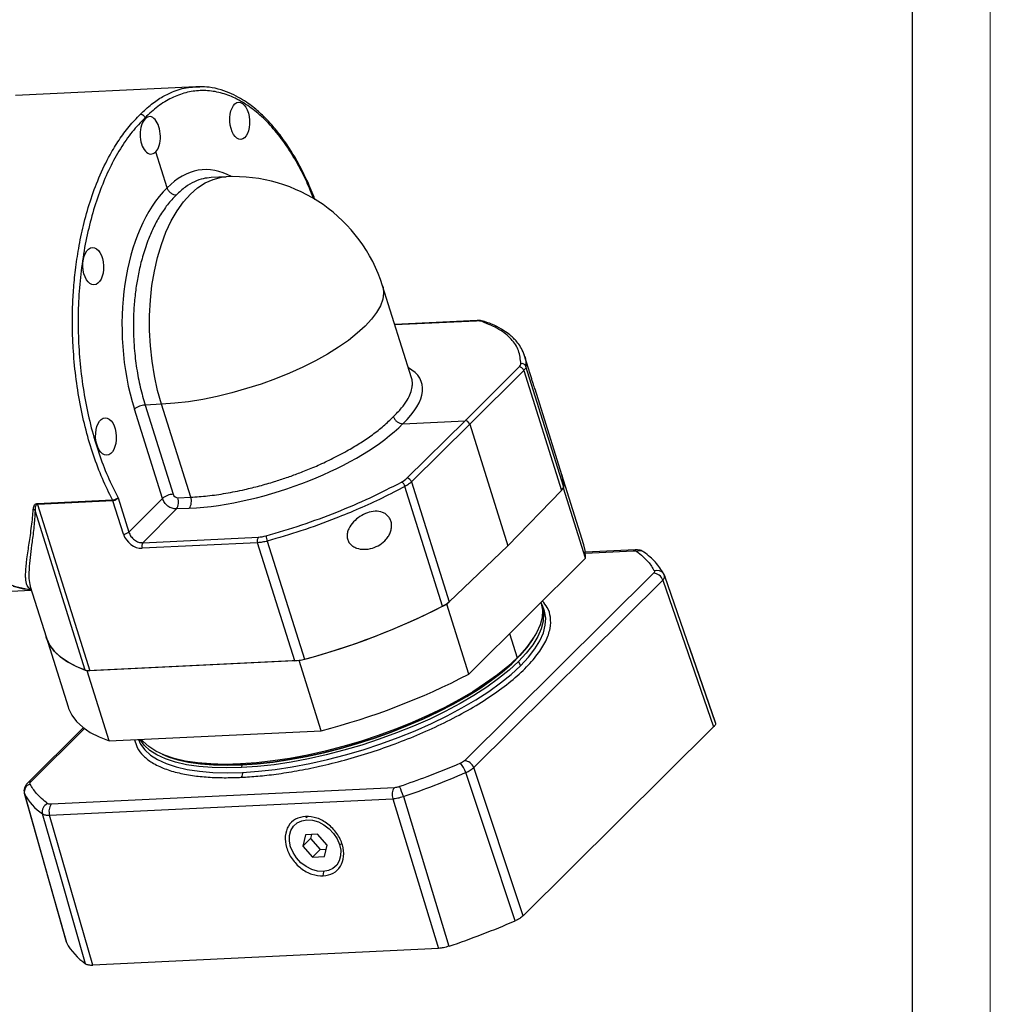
# Model space of a CAD drawing. Header units: millimetres. Extents: x 6170 to 7011, y -653 to -58.
# Tile 9 of 12: x 6886 to 7011, y -527 to -400. Entities that reach past the tile are written whole.
import ezdxf

# ---------------------------------------------------------------- set-up
doc = ezdxf.new("R2010")
doc.units = ezdxf.units.MM
doc.layers.get('0').update_dxf_attribs({"lineweight": 18})
doc.layers.add('图框_外框线', color=7, linetype='Continuous', lineweight=18)
doc.layers.add('粗实线', color=7, linetype='Continuous', lineweight=40)

# ---------------------------------------------------------------- blocks, each defined once
blk = doc.blocks.new('120GARL1')
at = {"linetype": 'Continuous', "lineweight": 25}
for p, q in [((-4.1, 59.36), (-47.47, 57.26)), ((-3.19, 59.31), (-4.1, 59.36)), ((-16.25, 51.66), (-16.32, 51.88)), ((-11.03, 35.02), (-13.74, 43.67)), ((3.22, 37.68), (-0.39, 37.51)), ((47.75, -10.62), (40.81, 11.47)), ((63.54, 3.11), (43.73, 2.16)), ((63.32, 3.01), (43.76, 2.07)), ((65.33, 2.91), (65.31, 2.92)), ((75.88, -8.43), (74.84, -5.12)), ((60.61, -20.96), (73.6, -8.05)), ((74.72, -8.89), (61.73, -21.8)), ((74.72, -8.89), (83.78, -37.72)), ((84.32, -36.69), (75.27, -7.9)), ((83.9, -33.96), (77.44, -13.4)), ((-12.14, -39.65), (-18.88, -18.19)), ((-12.35, -17.02), (-16.29, -17.21)), ((-16.29, -17.21), (-9.55, -38.66)), ((-5.33, -39.36), (-12.35, -17.02)), ((45.64, -21.68), (60.61, -20.96)), ((46.62, -34.82), (60.61, -20.96)), ((61.73, -21.8), (47.74, -35.67)), ((61.73, -21.8), (70.93, -51.08)), ((89.2, -50.81), (83.9, -33.96)), ((55.21, -65.57), (46.16, -36.78)), ((47.74, -35.67), (56.79, -64.5)), ((70.93, -51.08), (83.78, -37.72)), ((84.31, -37.17), (83.96, -37.52)), ((89.6, -54.02), (84.31, -37.17)), ((-42.22, -40.88), (-24.12, -40.01)), ((-24.04, -40.22), (-42.14, -41.09)), ((-21.51, -48.26), (-24.03, -40.22)), ((-22.81, -39.5), (-20.21, -47.77)), ((-20.21, -47.77), (-12.14, -39.65)), ((-8.43, -39.51), (-5.33, -39.36)), ((-30.68, -80.96), (-42.74, -42.59)), ((-42.14, -41.09), (-29.58, -81.08)), ((-8.78, -42.19), (-16.85, -50.3)), ((-5.68, -42.04), (-8.78, -42.19)), ((-16.85, -50.3), (10.93, -48.96)), ((10.76, -50.3), (-17.03, -51.64)), ((19.68, -78.7), (10.76, -50.3)), ((13.08, -49.91), (22, -78.32)), ((70.93, -51.08), (56.79, -64.5)), ((101.51, -52.02), (89.56, -52.59)), ((61.51, -81.9), (89.6, -54.02)), ((89.58, -52.79), (101.05, -52.24)), ((103.85, -52.74), (103.65, -52.56)), ((105.92, -57.65), (60.48, -102.75)), ((108.62, -58.32), (108.36, -57.77)), ((108.56, -58.17), (108.61, -58.32)), ((120.83, -93.64), (108.62, -58.32)), ((-43.71, -61.51), (-43.95, -61.44)), ((-43.93, -60.8), (-40.12, -72.92)), ((-43.9, -60.79), (-43.89, -60.86)), ((62.7, -104.4), (108.15, -59.3)), ((108.15, -59.3), (120.37, -94.62)), ((-56.87, -62.33), (-43.65, -61.69)), ((56.56, -64.7), (56.21, -65.05)), ((61.51, -81.9), (56.21, -65.05)), ((78.91, -64.77), (78.88, -64.67)), ((79.2, -65.42), (78.98, -65.01)), ((-40.12, -72.92), (-34.83, -89.78)), ((71.32, -72.16), (73.15, -77.98)), ((76.84, -73.61), (77.16, -73.1)), ((20.74, -78.65), (-30.25, -81.11)), ((19.68, -78.7), (-29.58, -81.08)), ((26.04, -95.51), (20.74, -78.65)), ((73.43, -78.87), (73.93, -79.9)), ((-24.96, -97.97), (-30.25, -81.11)), ((120.37, -94.62), (74.57, -140.05)), ((-31.16, -94.79), (-44.6, -108.13)), ((-43.75, -107.78), (-30.88, -95.01)), ((-24.96, -97.97), (26.04, -95.51)), ((-12.21, -101.18), (-11.65, -101.41)), ((6.99, -103.72), (6.62, -103.5)), ((6.99, -103.72), (6.9, -104.39)), ((74.57, -140.05), (62.7, -104.4)), ((-44.74, -108.31), (-44.6, -108.13)), ((-45.36, -110.55), (-35.25, -146.29)), ((43.63, -109.21), (-38.87, -113.19)), ((-39.25, -115.84), (43.24, -111.86)), ((43.24, -111.86), (54.23, -147.86)), ((-28.89, -151.87), (-39.25, -115.84)), ((22.29, -116.11), (22.69, -116.36)), ((22.27, -120.57), (21.65, -123.3)), ((25.18, -120.43), (22.27, -120.57)), ((23.72, -120.5), (23.5, -121.46)), ((27.48, -123.02), (25.18, -120.43)), ((21.65, -123.3), (23.5, -121.46)), ((23.5, -121.46), (25.79, -124.06)), ((26.85, -125.75), (27.48, -123.02)), ((30.45, -122.88), (30.88, -122.72)), ((18.67, -123.45), (18.55, -123.31)), ((21.65, -123.3), (23.94, -125.89)), ((23.94, -125.89), (25.79, -124.06)), ((25.79, -124.06), (27.26, -123.98)), ((23.94, -125.89), (26.85, -125.75)), ((26.54, -130.45), (26.68, -129.47)), ((54.23, -147.86), (-28.89, -151.87))]:
    blk.add_line(p, q, dxfattribs=at)
at = {"linetype": 'Continuous', "lineweight": 25, "flags": 128}
for points in [[(-48, -60.77), (-45.53, -61.37), (-43.68, -61.58)], [(-12.35, -17.02), (-13.29, -13.67), (-14.05, -10.19), (-14.63, -6.62), (-15.02, -2.97), (-15.22, 0.7), (-15.23, 4.37), (-15.03, 8), (-14.65, 11.56), (-14.07, 15), (-13.31, 18.31), (-12.38, 21.44), (-11.28, 24.36), (-10.02, 27.06), (-8.61, 29.49), (-7.07, 31.64), (-5.42, 33.49), (-3.67, 35.02), (-1.83, 36.22), (0.07, 37.07), (2.03, 37.56), (3.22, 37.68)], [(40.81, 11.47), (40.91, 11.07), (41.04, 9.7), (40.82, 8.23), (40.26, 6.69), (39.36, 5.08), (38.13, 3.43), (36.57, 1.75), (34.72, 0.05), (32.58, -1.64), (30.17, -3.32), (27.52, -4.97), (24.66, -6.56), (21.6, -8.09), (18.39, -9.53), (15.05, -10.89), (11.61, -12.14), (8.11, -13.26), (4.57, -14.26), (1.05, -15.12), (-2.44, -15.83), (-5.86, -16.39), (-9.17, -16.78), (-12.35, -17.02)], [(-43.68, -61.58), (-44.87, -61.47), (-47.39, -60.95), (-49.9, -60.07), (-52.37, -58.84), (-54.8, -57.25), (-57.16, -55.33), (-59.44, -53.07), (-61.64, -50.51), (-63.73, -47.64), (-65.7, -44.5), (-67.54, -41.09), (-69.24, -37.45), (-70.79, -33.58), (-72.17, -29.53)], [(84.32, -36.69), (84.16, -34.99), (83.9, -33.96)], [(83.9, -33.96), (84.22, -35.33), (84.31, -37.17)], [(89.6, -54.02), (89.51, -52.18), (89.2, -50.81)], [(108.36, -57.77), (108.41, -57.85), (108.56, -58.17)], [(-43.95, -61.44), (-43.79, -61.45), (-43.72, -61.46)], [(78.91, -64.77), (78.95, -64.91), (79.22, -66.54), (79.12, -68.27), (78.65, -70.09), (77.81, -71.99), (76.6, -73.94), (75.05, -75.95), (73.15, -77.98)], [(79.03, -65.22), (79.23, -65.79), (79.5, -67.42), (79.4, -69.15), (78.93, -70.98), (78.09, -72.87), (76.88, -74.83), (75.33, -76.84), (73.43, -78.87)], [(73.93, -79.9), (75.84, -77.86), (77.4, -75.85), (78.61, -73.88), (79.45, -71.98), (79.92, -70.15), (80.03, -68.41), (79.75, -66.77), (79.2, -65.42)], [(-40.12, -72.92), (-39.94, -73.43), (-39.17, -74.99), (-38.08, -76.43), (-36.67, -77.76), (-34.97, -78.96), (-32.97, -80.03), (-30.68, -80.96)], [(-30.25, -81.11), (-32.68, -80.16), (-34.8, -79.06), (-36.6, -77.82), (-38.07, -76.44), (-39.2, -74.93), (-39.99, -73.3), (-40.12, -72.92)], [(76.84, -73.61), (75.5, -75.52), (73.83, -77.46), (71.84, -79.44), (69.55, -81.41), (66.99, -83.39), (64.16, -85.34), (61.08, -87.25), (57.79, -89.12), (54.29, -90.93), (50.63, -92.66), (46.82, -94.3), (42.89, -95.84), (38.87, -97.28), (34.79, -98.59), (30.68, -99.77), (26.56, -100.81), (22.48, -101.71), (18.45, -102.45), (14.5, -103.04), (10.68, -103.46), (6.99, -103.72)], [(6.99, -103.72), (10.68, -103.46), (14.5, -103.04), (18.45, -102.45), (22.48, -101.71), (26.56, -100.81), (30.68, -99.77), (34.79, -98.59), (38.87, -97.28), (42.89, -95.84), (46.82, -94.3), (50.63, -92.66), (54.29, -90.93), (57.79, -89.12), (61.08, -87.25), (64.16, -85.34), (66.99, -83.39), (69.55, -81.41), (71.84, -79.44), (73.83, -77.46), (75.5, -75.52), (76.84, -73.61)], [(114.52, -75.38), (115.39, -77.9), (120.78, -93.49)], [(73.15, -77.98), (70.93, -80.04), (68.4, -82.09), (65.57, -84.12), (62.48, -86.13), (59.14, -88.09), (55.59, -89.99), (51.84, -91.81), (47.92, -93.54), (43.88, -95.17), (39.72, -96.69), (35.5, -98.08), (31.23, -99.33), (26.96, -100.43), (22.72, -101.38), (18.53, -102.17), (14.43, -102.79), (10.45, -103.23), (6.62, -103.5)], [(73.43, -78.87), (71.21, -80.92), (68.68, -82.97), (65.85, -85.01), (62.76, -87.02), (59.42, -88.98), (55.87, -90.87), (52.12, -92.7), (48.2, -94.43), (44.15, -96.06), (40, -97.57), (35.78, -98.96), (31.51, -100.21), (27.24, -101.32), (22.99, -102.27), (18.81, -103.06), (14.71, -103.68), (10.73, -104.12), (6.9, -104.39)], [(7.13, -105.53), (10.97, -105.26), (14.97, -104.81), (19.08, -104.19), (23.29, -103.4), (27.56, -102.44), (31.84, -101.33), (36.13, -100.08), (40.37, -98.68), (44.54, -97.16), (48.6, -95.52), (52.53, -93.78), (56.3, -91.96), (59.87, -90.05), (63.22, -88.08), (66.32, -86.07), (69.16, -84.02), (71.7, -81.96), (73.93, -79.9)], [(-34.83, -89.78), (-34.7, -90.15), (-33.91, -91.79), (-32.78, -93.3), (-31.3, -94.68), (-29.5, -95.92), (-27.38, -97.02), (-24.96, -97.97)], [(-17.89, -97.62), (-17.39, -98.71), (-16.38, -100.1), (-15.01, -101.36), (-13.29, -102.46), (-11.23, -103.41), (-8.85, -104.2), (-6.17, -104.82), (-3.21, -105.26), (0.01, -105.53), (3.46, -105.62), (7.13, -105.53)], [(6.9, -104.39), (3.25, -104.48), (-0.19, -104.39), (-3.4, -104.13), (-6.35, -103.69), (-9.02, -103.07), (-11.39, -102.28), (-13.44, -101.34), (-15.15, -100.24), (-16.52, -98.99), (-17.52, -97.61)], [(6.62, -103.5), (2.97, -103.6), (-0.47, -103.51), (-3.68, -103.24), (-6.63, -102.8), (-9.3, -102.18), (-11.67, -101.4), (-13.71, -100.45), (-15.43, -99.35), (-16.79, -98.1), (-17.22, -97.59)], [(6.99, -103.72), (3.47, -103.81), (0.15, -103.73), (-2.96, -103.49), (-5.83, -103.07), (-8.43, -102.5), (-10.76, -101.77), (-11.65, -101.41)], [(-11.65, -101.41), (-10.76, -101.77), (-8.43, -102.5), (-5.83, -103.07), (-2.96, -103.49), (0.15, -103.73), (3.47, -103.81), (6.99, -103.72)], [(72.66, -141.25), (65.98, -121.23), (60.77, -105.6)], [(-45.3, -110.71), (-39.66, -130.68), (-35.2, -146.45)], [(45.79, -111.34), (51.92, -131.45), (56.76, -147.34)], [(-30.59, -151.56), (-36.42, -131.33), (-40.96, -115.53)], [(18.67, -123.45), (18.39, -122.06), (18.41, -120.72), (18.74, -119.51), (19.37, -118.49), (20.25, -117.69), (21.35, -117.17), (22.61, -116.95), (23.97, -117.05), (25.36, -117.45), (26.71, -118.13), (27.95, -119.07), (29.02, -120.21), (29.87, -121.5), (30.45, -122.88)], [(30.45, -122.88), (30.74, -124.27), (30.71, -125.6), (30.38, -126.81), (29.76, -127.84), (28.87, -128.63), (27.77, -129.15), (26.51, -129.37), (25.15, -129.28), (23.76, -128.88), (22.42, -128.2), (21.17, -127.26), (20.1, -126.11), (19.26, -124.82), (18.67, -123.45)]]:
    blk.add_lwpolyline(points, dxfattribs=at)
at = {"linetype": 'Continuous', "lineweight": 25}
for centre, radius, start, end in [((5.03, 0.23), 37.5, 17.441, 92.7623), ((63.56, 2.77), 0.341, 95.4149, 136.1529), ((65.07, 2.19), 0.768, 71.4181, 117.7622), ((73.59, -9.23), 1.18, 16.6137, 89.6673), ((74.31, -8.23), 1.01, 19.4312, 105.8252), ((-16.07, -21.7), 4.5, 92.8311, 128.763), ((46.57, -36.05), 1.23, 17.8219, 87.5383), ((44.41, -37.26), 1.82, 15.4123, 58.3401), ((82.73, -36.51), 1.6, 311.15, 353.5841), ((-25.27, -40.6), 1.29, 17.3043, 27.4544), ((-25.27, -40.6), 1.29, 17.1898, 27.3388), ((-9.33, -43.15), 4.5, 92.8311, 128.763), ((-11.19, -40.51), 2.93, 325.0716, 19.8924), ((-8.09, -40.36), 2.93, 325.0716, 19.8924), ((-43.48, -43.32), 1.04, 44.2664, 73.0957), ((-43.37, -41.48), 1.29, 17.1898, 27.3388), ((-21.62, -46.01), 2.25, 272.8311, 308.763), ((12.14, -49.8), 1.47, 145.0716, 199.8924), ((18.65, -47.97), 5.9, 186.5806, 199.1792), ((-15.65, -51.14), 1.47, 145.0716, 199.8924), ((101.56, -52.71), 0.694, 95.8975, 137.5702), ((102.63, -53.98), 1.75, 54.4956, 114.7459), ((105.87, -60.06), 2.4, 18.3293, 88.6544), ((106.81, -58.87), 1.91, 35.2271, 110.7094), ((-20.76, 82.58), 166.49, 284.4339, 297.5367), ((-20.87, 83.02), 166.93, 284.8821, 297.113), ((52.08, -59.27), 7.04, 296.4329, 312.0393), ((19.02, -67.52), 11.2, 273.3751, 285.4534), ((-29.82, -78.09), 2.99, 253.2838, 274.6769), ((-15.46, 65.73), 166.49, 284.4339, 297.5367), ((55.64, -106.99), 5.32, 15.2337, 43.2522), ((60.42, -105.15), 2.4, 18.3293, 88.6544), ((5.78, -105.89), 1.39, 323.5415, 14.8717), ((-22.93, 90.21), 212.95, 288.8269, 293.1437), ((-43.36, -110.24), 1.99, 107.2584, 193.6231), ((-43.72, -109.04), 1.26, 91.1478, 134.0579), ((-32.85, -103.85), 14.22, 208.8533, 235.1898), ((45.97, -110.9), 2.89, 144.2191, 199.2846), ((26.77, -117.07), 19.86, 16.7703, 24.1272), ((-38.89, -115.01), 2.14, 113.0529, 194.046), ((-36.52, -114.88), 2.89, 144.2191, 199.2846), ((-12.45, 56.88), 215.63, 288.7233, 293.2473), ((-22.49, -139.63), 14.42, 208.2275, 235.8156)]:
    blk.add_arc(centre, radius, start, end, dxfattribs=at)
for centre, major_axis, ratio in [((6.45, 51.15), (-0.26, 4.49), 0.525984), ((-28.78, 16.2), (-0.18, 4.5), 0.552426), ((-25.71, -24.77), (-0.18, 4.5), 0.552426)]:
    blk.add_ellipse(centre, major_axis=major_axis, ratio=ratio, dxfattribs=at)
for centre, major_axis, ratio, start_param, end_param in [((-15, 47.66), (-0.26, 4.49), 0.525984, 3.589124, 6.730717), ((-15, 47.66), (-0.18, 4.5), 0.552426, 0.457309, 3.598902), ((-0.03, -0.03), (-2.25, 39.44), 0.525984, 5.95855, 6.729833), ((0, 0), (-1.54, 39.47), 0.552426, 0.458193, 2.028105), ((61.44, 1.23), (3.83, 1.16), 0.354719, 0.450616, 0.955977), ((12.4, -23.3), (37.81, 11.43), 0.354719, 5.669249, 6.604951), ((70.19, -8.26), (3.83, 1.16), 0.354719, 5.694545, 6.172591), ((60.89, -21.84), (-0.704, 0.71), 0.757882, 4.113779, 5.684118), ((12.43, -23.26), (37.55, 12.25), 0.38116, 4.089552, 5.659465), ((43.3, -34.93), (3.8, 1.24), 0.38116, 5.156123, 5.634169), ((-8.71, -38.62), (-0.704, 0.71), 0.757722, 0.972335, 2.542827), ((-18.14, -48.09), (-2.82, 2.84), 0.757722, 0.972335, 2.542827), ((12.77, -47.06), (3.8, 1.24), 0.38116, 4.089552, 4.594913)]:
    blk.add_ellipse(centre, major_axis=major_axis, ratio=ratio, start_param=start_param, end_param=end_param, dxfattribs=at)
for points, knots in [([(-17.44, 52.72), (-16.55, 53.57), (-14.81, 55.22), (-12.08, 57.03), (-8.97, 58.49), (-6.02, 59.33), (-3.96, 59.29), (-3.23, 59.27)], [0, 0, 0, 0, 0.204574, 0.400836, 0.588786, 0.855023, 1, 1, 1, 1]), ([(24.55, 32.23), (24.48, 32.4), (24.13, 33.37), (23.13, 35.74), (21.47, 39.3), (19.3, 43.2), (17.05, 46.61), (14.81, 49.48), (12.49, 52.01), (10.39, 53.91), (8.41, 55.4), (6.58, 56.58), (4.41, 57.72), (1.88, 58.66), (-0.7, 59.29), (-2.43, 59.31), (-3.19, 59.31)], [0, 0, 0, 0, 0.010648, 0.057866, 0.149262, 0.243275, 0.335466, 0.416428, 0.494718, 0.583388, 0.633364, 0.692729, 0.761856, 0.840768, 0.929467, 1, 1, 1, 1]), ([(24.23, 32.42), (23.69, 33.78), (22.41, 36.99), (20.04, 41.51), (17.22, 45.97), (14.16, 49.81), (10.92, 53.01), (7.53, 55.5), (4.05, 57.27), (0.51, 58.29), (-3.03, 58.54), (-6.54, 58.03), (-9.95, 56.74), (-13.25, 54.76), (-15.3, 52.84), (-16.32, 51.88)], [0, 0, 0, 0, 0.057877, 0.136381, 0.214886, 0.293392, 0.371899, 0.450408, 0.528918, 0.607429, 0.685942, 0.764455, 0.84297, 0.921485, 1, 1, 1, 1]), ([(-24.12, -40.01), (-24.96, -38.33), (-26.63, -34.96), (-28.76, -29.31), (-30.57, -23.28), (-32, -16.89), (-33.04, -10.24), (-33.52, -4.93), (-33.71, -1.1), (-33.77, 1.21), (-33.78, 3.53), (-33.74, 5.84), (-33.65, 8.15), (-33.46, 11.31), (-33.06, 15.45), (-32.29, 20.67), (-31.13, 26.19), (-29.53, 31.9), (-27.41, 37.65), (-25.03, 42.57), (-22.56, 46.63), (-20.15, 49.93), (-18.35, 51.78), (-17.44, 52.72)], [0, 0, 0, 0, 0.060784, 0.122055, 0.183813, 0.246059, 0.308792, 0.372013, 0.393206, 0.414453, 0.435755, 0.457111, 0.478521, 0.499985, 0.545309, 0.595541, 0.650679, 0.710723, 0.775671, 0.845522, 0.894834, 0.946327, 1, 1, 1, 1]), ([(-17.44, 52.72), (-17.33, 52.72), (-17.16, 52.71), (-16.93, 52.61), (-16.71, 52.47), (-16.53, 52.28), (-16.39, 52.06), (-16.34, 51.94), (-16.32, 51.88)], [0, 0, 0, 0, 0.239235, 0.368014, 0.49953, 0.738849, 0.868569, 1, 1, 1, 1]), ([(-16.32, 51.88), (-17.37, 50.78), (-19.46, 48.6), (-22.29, 44.49), (-24.85, 39.86), (-27.07, 34.68), (-28.95, 29.06), (-30.44, 23.05), (-31.53, 16.74), (-32.21, 10.21), (-32.47, 3.55), (-32.3, -3.16), (-31.71, -9.83), (-30.7, -16.37), (-29.29, -22.7), (-27.5, -28.72), (-25.36, -34.4), (-23.66, -37.8), (-22.81, -39.5)], [0, 0, 0, 0, 0.062505, 0.125011, 0.187515, 0.250019, 0.312522, 0.375024, 0.437525, 0.500025, 0.562524, 0.625022, 0.687519, 0.750016, 0.812512, 0.875008, 0.937504, 1, 1, 1, 1]), ([(-0.39, 37.5), (-1.04, 37.44), (-2.41, 37.3), (-4.49, 36.54), (-6.67, 35.3), (-8.07, 34), (-8.79, 33.33)], [0, 0, 0, 0, 0.218725, 0.461836, 0.722262, 1, 1, 1, 1]), ([(-8.79, 33.33), (-9.52, 32.56), (-10.95, 31.06), (-12.79, 28.31), (-14.35, 25.42), (-15.49, 22.75), (-16.31, 20.43), (-16.91, 18.5), (-17.41, 16.61), (-17.82, 14.8), (-18.16, 13.06), (-18.54, 10.71), (-18.9, 7.67), (-19.12, 3.91), (-19.12, 0.15), (-18.91, -3.95), (-18.39, -8.35), (-17.52, -12.95), (-16.7, -15.79), (-16.29, -17.21)], [0, 0, 0, 0, 0.079953, 0.154922, 0.224907, 0.289907, 0.330479, 0.368833, 0.404969, 0.438888, 0.470588, 0.50007, 0.565566, 0.630206, 0.69399, 0.756918, 0.839465, 0.920492, 1, 1, 1, 1]), ([(-11.03, 35.02), (-10.93, 34.8), (-10.79, 34.46), (-10.45, 34.05), (-10.05, 33.7), (-9.47, 33.38), (-9.01, 33.35), (-8.79, 33.33)], [0, 0, 0, 0, 0.242826, 0.371038, 0.500187, 0.74975, 1, 1, 1, 1]), ([(65.31, 2.92), (65.08, 2.98), (64.56, 3.13), (63.9, 3.12), (63.53, 3.11)], [0, 0, 0, 0, 0.445846, 1, 1, 1, 1]), ([(74.04, -7.26), (73.93, -6.18), (73.72, -4.03), (71.86, -1.28), (68.99, 1.11), (66.14, 2.28), (64.71, 2.87)], [0, 0, 0, 0, 0.250008, 0.50001, 0.750008, 1, 1, 1, 1]), ([(74.89, -5.28), (74.67, -4.7), (74.27, -3.65), (73.38, -2.35), (72.52, -1.37), (71.58, -0.47), (70.26, 0.55), (68.22, 1.77), (66.36, 2.51), (65.33, 2.91)], [0, 0, 0, 0, 0.155904, 0.285917, 0.390091, 0.47425, 0.61156, 0.786771, 1, 1, 1, 1]), ([(74.85, -5.26), (74.89, -5.36), (75.25, -6.17), (75.26, -7.09), (75.27, -7.9)], [0, 0, 0, 0, 0.120744, 1, 1, 1, 1]), ([(76.42, -10.17), (76.32, -9.85), (76.14, -9.25), (75.96, -8.69), (75.88, -8.43)], [0, 0, 0, 0, 0.530504, 1, 1, 1, 1]), ([(43.4, -19.98), (44.09, -19.29), (45.42, -17.94), (46.75, -16.05), (47.59, -14.35), (47.93, -12.99), (47.98, -11.94), (47.92, -11.21), (47.78, -10.79), (47.73, -10.62)], [0, 0, 0, 0, 0.202992, 0.393333, 0.57102, 0.736049, 0.839057, 0.936435, 1, 1, 1, 1]), ([(77.44, -13.4), (77.43, -13.37), (77.4, -13.26), (77.23, -12.75), (77, -12.02), (76.72, -11.13), (76.52, -10.49), (76.42, -10.17)], [0, 0, 0, 0, 0.080419, 0.310505, 0.54123, 0.773405, 1, 1, 1, 1]), ([(-5.33, -39.36), (-3.99, -39.27), (-1.28, -39.09), (3.1, -38.45), (7.29, -37.62), (11.22, -36.65), (14.09, -35.83), (16.25, -35.14), (17.7, -34.65), (19.14, -34.15), (20.58, -33.61), (22.65, -32.81), (25.45, -31.64), (29.03, -29.95), (32.46, -28.12), (35.62, -26.22), (38.45, -24.29), (41.15, -22.19), (42.64, -20.73), (43.4, -19.98)], [0, 0, 0, 0, 0.079509, 0.160538, 0.243088, 0.306018, 0.369804, 0.395568, 0.421469, 0.447507, 0.473682, 0.499995, 0.561159, 0.631189, 0.710079, 0.775081, 0.84507, 0.920043, 1, 1, 1, 1]), ([(43.4, -19.98), (43.41, -20.02), (43.49, -20.25), (43.74, -20.71), (44.19, -21.16), (44.62, -21.44), (45.08, -21.64), (45.42, -21.66), (45.64, -21.68)], [0, 0, 0, 0, 0.034327, 0.258345, 0.499196, 0.628663, 0.757086, 1, 1, 1, 1]), ([(12.79, -48.65), (15.66, -47.8), (21.39, -46.12), (29.81, -43), (37.92, -39.55), (42.88, -36.99), (45.36, -35.71)], [0, 0, 0, 0, 0.249992, 0.49999, 0.749992, 1, 1, 1, 1]), ([(46.16, -36.78), (44.37, -37.72), (40.82, -39.57), (35.22, -42.12), (28.72, -44.8), (21.33, -47.49), (15.79, -49.12), (13.08, -49.91)], [0, 0, 0, 0, 0.179772, 0.354316, 0.52363, 0.767691, 1, 1, 1, 1]), ([(-24.12, -40.01), (-24.06, -40.01), (-23.95, -40), (-23.7, -39.95), (-23.39, -39.85), (-23.04, -39.68), (-22.89, -39.56), (-22.81, -39.5)], [0, 0, 0, 0, 0.126806, 0.250886, 0.496148, 0.744096, 1, 1, 1, 1]), ([(-22.81, -39.5), (-22.85, -39.55), (-22.92, -39.66), (-23.07, -39.81), (-23.24, -39.93), (-23.47, -40.07), (-23.75, -40.18), (-23.94, -40.21), (-24.03, -40.22)], [0, 0, 0, 0, 0.156328, 0.303598, 0.441869, 0.571217, 0.802565, 1, 1, 1, 1]), ([(-8.78, -42.19), (-9.13, -42.16), (-9.81, -42.11), (-10.83, -41.53), (-11.7, -40.68), (-11.99, -39.99), (-12.14, -39.65)], [0, 0, 0, 0, 0.250001, 0.5, 0.749999, 1, 1, 1, 1]), ([(-43.95, -61.44), (-44.09, -61.33), (-44.37, -61.12), (-44.67, -60.58), (-44.89, -59.89), (-44.98, -59.19), (-45.02, -58.57), (-45.02, -58.07), (-45.01, -57.5), (-44.98, -56.86), (-44.93, -56.16), (-44.84, -55.27), (-44.68, -54), (-44.45, -52.37), (-44.17, -50.49), (-43.87, -48.53), (-43.6, -46.47), (-43.35, -44.38), (-43.23, -42.97), (-43.18, -42.32)], [0, 0, 0, 0, 0.066372, 0.135549, 0.207578, 0.276007, 0.309234, 0.344094, 0.380588, 0.418718, 0.458486, 0.499892, 0.560117, 0.647595, 0.721859, 0.792761, 0.8714, 0.940464, 1, 1, 1, 1]), ([(-42.74, -42.59), (-42.83, -43.89), (-43.02, -46.63), (-43.47, -50.11), (-43.87, -53.28), (-44.19, -56.27), (-44.31, -58.96), (-44.03, -60.2), (-43.9, -60.79)], [0, 0, 0, 0, 0.145544, 0.305263, 0.45556, 0.61028, 0.815585, 1, 1, 1, 1]), ([(-43.18, -42.32), (-43.14, -42.01), (-43.09, -41.54), (-42.78, -41.1), (-42.5, -40.92), (-42.32, -40.9), (-42.22, -40.88)], [0, 0, 0, 0, 0.499439, 0.758824, 0.876269, 1, 1, 1, 1]), ([(-42.14, -41.09), (-42.19, -41.1), (-42.29, -41.12), (-42.48, -41.24), (-42.75, -41.69), (-42.74, -42.2), (-42.74, -42.59)], [0, 0, 0, 0, 0.074561, 0.157212, 0.363799, 1, 1, 1, 1]), ([(32.27, -48.87), (32.27, -48.56), (32.28, -47.91), (32.74, -46.64), (33.74, -45.23), (35.32, -43.93), (37.12, -43.04), (39.01, -42.65), (40.55, -42.85), (41.61, -43.4), (42.26, -44.04), (42.74, -44.82), (42.98, -45.74), (42.97, -46.73), (42.73, -47.71), (42.29, -48.65), (41.49, -49.76), (40.18, -50.87), (38.34, -51.68), (36.4, -52), (34.8, -51.74), (33.67, -51.22), (32.95, -50.61), (32.42, -49.83), (32.32, -49.19), (32.27, -48.87)], [0, 0, 0, 0, 0.030186, 0.062242, 0.124866, 0.187264, 0.249602, 0.312021, 0.374119, 0.40539, 0.436705, 0.468423, 0.498946, 0.529376, 0.561308, 0.592543, 0.624379, 0.686877, 0.749478, 0.813896, 0.874467, 0.906915, 0.937195, 0.968828, 1, 1, 1, 1]), ([(-20.21, -47.77), (-20.07, -48.11), (-19.77, -48.81), (-18.91, -49.66), (-17.89, -50.24), (-17.2, -50.28), (-16.85, -50.3)], [0, 0, 0, 0, 0.250017, 0.5, 0.749983, 1, 1, 1, 1]), ([(13.08, -49.91), (12.67, -50.01), (11.86, -50.21), (11.12, -50.27), (10.76, -50.3)], [0, 0, 0, 0, 0.505434, 1, 1, 1, 1]), ([(103.64, -52.56), (103.34, -52.38), (102.71, -52.03), (101.9, -52.02), (101.49, -52.02)], [0, 0, 0, 0, 0.484584, 1, 1, 1, 1]), ([(101.05, -52.24), (101.25, -52.24), (101.62, -52.24), (101.81, -52.35), (101.9, -52.39)], [0, 0, 0, 0, 0.559314, 1, 1, 1, 1]), ([(101.9, -52.39), (102.89, -53.2), (104.65, -54.63), (105.68, -56.34), (106.13, -57.09)], [0, 0, 0, 0, 0.56, 1, 1, 1, 1]), ([(108.36, -57.77), (107.77, -56.82), (106.59, -54.93), (104.63, -53.35), (103.64, -52.56)], [0, 0, 0, 0, 0.500381, 1, 1, 1, 1]), ([(106.13, -57.09), (106.15, -57.18), (106.19, -57.35), (106.01, -57.56), (105.92, -57.65)], [0, 0, 0, 0, 0.559314, 1, 1, 1, 1]), ([(108.15, -59.3), (108.33, -59.09), (108.68, -58.66), (108.6, -58.34), (108.56, -58.17)], [0, 0, 0, 0, 0.5, 1, 1, 1, 1]), ([(6.9, -106.71), (8.19, -106.63), (10.88, -106.47), (15.32, -105.96), (20.28, -105.18), (25.78, -104.07), (31.8, -102.57), (37.91, -100.75), (43.98, -98.63), (49.87, -96.28), (55.73, -93.59), (61.37, -90.61), (66.61, -87.39), (71.26, -84.02), (75.14, -80.59), (78.13, -77.2), (80.15, -73.95), (81.2, -70.94), (81.28, -68.23), (80.64, -66.01), (79.64, -64.83), (79.22, -64.33)], [0, 0, 0, 0, 0.036951, 0.077096, 0.120663, 0.167851, 0.2188, 0.273569, 0.323522, 0.376118, 0.43114, 0.488268, 0.547085, 0.607084, 0.667692, 0.728301, 0.7883, 0.847117, 0.904245, 0.959266, 1, 1, 1, 1]), ([(120.79, -93.65), (120.81, -93.77), (120.86, -94.05), (120.55, -94.41), (120.37, -94.62)], [0, 0, 0, 0, 0.40829, 1, 1, 1, 1]), ([(-18.81, -97.67), (-18.65, -98.31), (-18.3, -99.73), (-16.84, -101.56), (-14.64, -103.29), (-11.76, -104.67), (-8.3, -105.71), (-4.59, -106.38), (-0.77, -106.73), (3.03, -106.85), (5.65, -106.76), (6.9, -106.71)], [0, 0, 0, 0, 0.104575, 0.22979, 0.348715, 0.479103, 0.600398, 0.712737, 0.816457, 0.91203, 1, 1, 1, 1]), ([(59.51, -103.35), (56.84, -104.46), (52.07, -106.44), (47.09, -108.18), (44.9, -108.95)], [0, 0, 0, 0, 0.56, 1, 1, 1, 1]), ([(60.48, -102.75), (60.33, -102.87), (60.08, -103.08), (59.68, -103.27), (59.51, -103.35)], [0, 0, 0, 0, 0.559314, 1, 1, 1, 1]), ([(60.77, -105.6), (61.16, -105.41), (61.95, -105.03), (62.45, -104.61), (62.7, -104.4)], [0, 0, 0, 0, 0.5, 1, 1, 1, 1]), ([(-44.6, -108.13), (-44.74, -108.29), (-45.04, -108.62), (-45.32, -109.22), (-45.46, -109.88), (-45.39, -110.33), (-45.36, -110.55)], [0, 0, 0, 0, 0.241493, 0.493334, 0.749246, 1, 1, 1, 1]), ([(-43.96, -108.34), (-43.98, -108.25), (-44.01, -108.08), (-43.83, -107.87), (-43.75, -107.78)], [0, 0, 0, 0, 0.559314, 1, 1, 1, 1]), ([(-39.73, -113.04), (-40.71, -112.23), (-42.47, -110.8), (-43.5, -109.09), (-43.96, -108.34)], [0, 0, 0, 0, 0.56, 1, 1, 1, 1]), ([(44.9, -108.95), (44.65, -109.03), (44.21, -109.16), (43.81, -109.2), (43.63, -109.21)], [0, 0, 0, 0, 0.559314, 1, 1, 1, 1]), ([(-38.87, -113.19), (-39.07, -113.19), (-39.44, -113.19), (-39.64, -113.08), (-39.73, -113.04)], [0, 0, 0, 0, 0.559314, 1, 1, 1, 1]), ([(43.24, -111.86), (43.65, -111.82), (44.46, -111.74), (45.35, -111.47), (45.79, -111.34)], [0, 0, 0, 0, 0.5, 1, 1, 1, 1]), ([(-40.96, -115.53), (-40.76, -115.63), (-40.36, -115.83), (-39.62, -115.84), (-39.25, -115.84)], [0, 0, 0, 0, 0.5, 1, 1, 1, 1]), ([(22.29, -116.11), (21.44, -116.26), (19.75, -116.56), (18.01, -118.33), (17.22, -120.77), (17.53, -123.61), (18.89, -126.41), (21.09, -128.7), (23.81, -130.25), (25.63, -130.38), (26.54, -130.45)], [0, 0, 0, 0, 0.12498, 0.249972, 0.37498, 0.5, 0.62502, 0.750028, 0.87502, 1, 1, 1, 1]), ([(26.54, -130.45), (27.39, -130.3), (29.08, -130), (30.82, -128.23), (31.61, -125.79), (31.3, -122.95), (29.94, -120.15), (27.74, -117.86), (25.02, -116.31), (23.2, -116.17), (22.29, -116.11)], [0, 0, 0, 0, 0.12498, 0.249972, 0.37498, 0.5, 0.62502, 0.750028, 0.87502, 1, 1, 1, 1]), ([(74.57, -140.05), (74.33, -140.27), (73.83, -140.69), (73.05, -141.06), (72.66, -141.25)], [0, 0, 0, 0, 0.500077, 1, 1, 1, 1]), ([(56.76, -147.34), (56.32, -147.48), (55.44, -147.74), (54.64, -147.82), (54.23, -147.86)], [0, 0, 0, 0, 0.500077, 1, 1, 1, 1]), ([(-30.59, -151.56), (-30.39, -151.66), (-29.99, -151.87), (-29.26, -151.87), (-28.89, -151.87)], [0, 0, 0, 0, 0.500077, 1, 1, 1, 1])]:
    blk.add_open_spline(points, degree=3, knots=knots, dxfattribs=at)
for points in [[(75.27, -7.9), (75.24, -8.05), (75.2, -8.36), (74.88, -8.72), (74.72, -8.89)], [(47.74, -35.67), (47.52, -35.86), (47.1, -36.24), (46.48, -36.6), (46.16, -36.78)]]:
    blk.add_open_spline(points, degree=3, dxfattribs=at)

msp = doc.modelspace()

# ---------------------------------------------------------------- linework, layer by layer
at = {"layer": '图框_外框线', "color": 3}
msp.add_lwpolyline([(6169.6251, -653.3161), (7011.4203, -653.3161), (7011.4203, -58.0467), (6169.6251, -58.0467)], close=True, dxfattribs=at)
at = {"layer": '图框_外框线', "color": 3, "lineweight": 25}
msp.add_lwpolyline([(6219.732, -643.2948), (7001.3989, -643.2948), (7001.3989, -68.0681), (6219.732, -68.0681)], close=True, dxfattribs=at)

# ---------------------------------------------------------------- block references
at = {"layer": '粗实线', "xscale": 0.5355, "yscale": 0.5355, "zscale": 0.5355}
msp.add_blockref('120GARL1', (6911.3381, -440.1457), dxfattribs=at)

doc.saveas('drawing.dxf')
